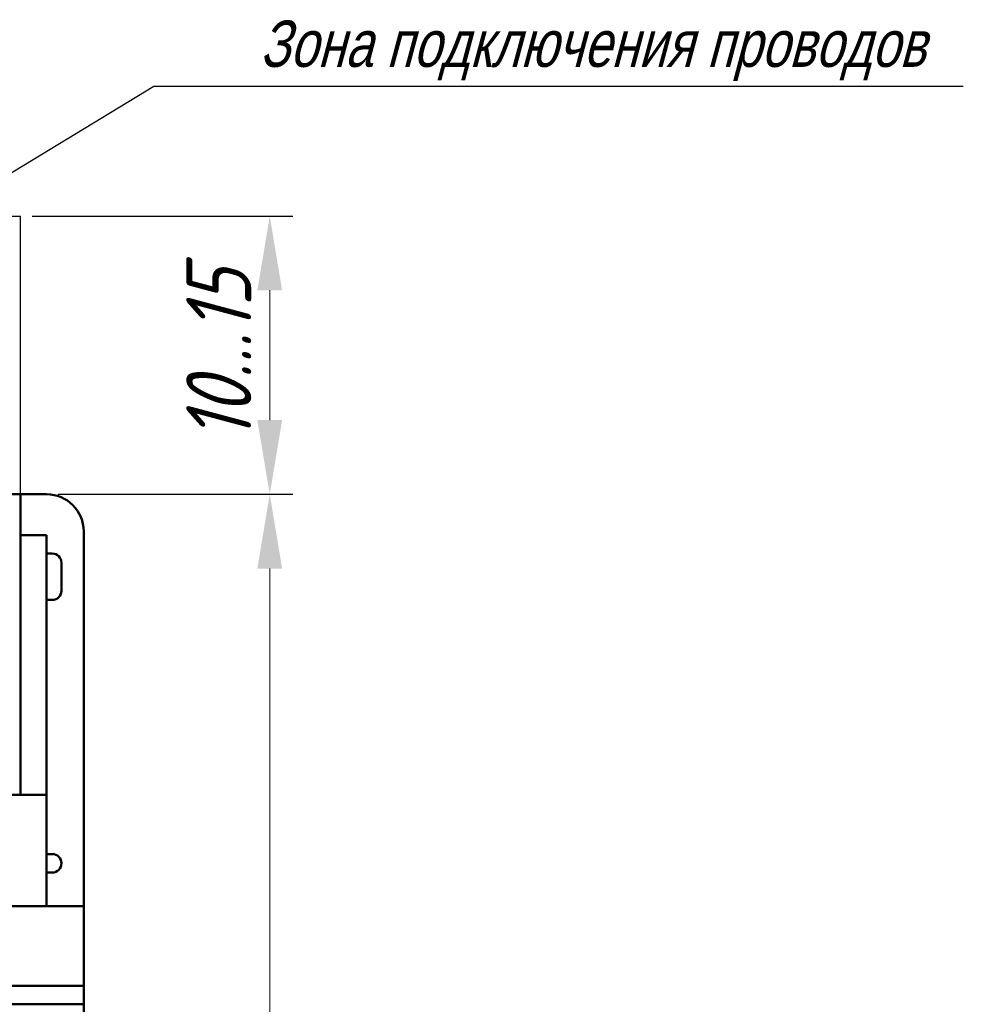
# Model space of a CAD drawing. Header units: millimetres. Extents: x 2171 to 3064, y 1134 to 1531.
# Tile 32 of 44: x 2757 to 2808, y 1302 to 1355. Entities that reach past the tile are written whole.
import ezdxf
from ezdxf.lldxf.tags import DXFTag

# ---------------------------------------------------------------- set-up
doc = ezdxf.new("R2010")
doc.units = ezdxf.units.MM
for name, color, linetype, lineweight in [('help', 4, 'New Line1', 25), ('main', 5, 'Continuous', 50), ('size', 7, 'Continuous', 20)]:
    doc.layers.add(name, color=color, linetype=linetype, lineweight=lineweight)
doc.styles.add('GOST', font='GOST.shx', dxfattribs={"oblique": 15})
doc.styles.add('K5_TEXTSTYLE', font='win_eskd.shx', dxfattribs={"width": 0.8, "oblique": 15, "height": 3.5})
tags = doc.linetypes.add('New Line1', pattern=[0.8, 0.5, -0.3]).pattern_tags.tags
tags[6:7] = [DXFTag(74, 4), DXFTag(75, 0), DXFTag(340, '0'), DXFTag(46, 1.0), DXFTag(50, 0.0), DXFTag(44, 0.0), DXFTag(45, 0.0)]
tags[4:5] = [DXFTag(74, 4), DXFTag(75, 0), DXFTag(340, '0'), DXFTag(46, 1.0), DXFTag(50, 0.0), DXFTag(44, 0.0), DXFTag(45, 0.0)]
doc.dimstyles.new('ISO-25', dxfattribs={"dimtxt": 3.5, "dimasz": 4, "dimexe": 1.25, "dimexo": 0.625, "dimgap": 1, "dimtad": 1, "dimdec": 1, "dimrnd": 0.5, "dimtxsty": 'K5_TEXTSTYLE', "dimcen": 0, "dimclrd": 256, "dimclre": 256, "dimadec": 0, "dimazin": 2, "dimtfac": 1, "dimtdec": 1, "dimtmove": 0, "dimatfit": 1, "dimfxl": 1, "dimlwd": -1, "dimarcsym": 2})

# ---------------------------------------------------------------- blocks, each defined once
blk = doc.blocks.new('*D62')
at = {"layer": 'Defpoints', "color": 0}
for p in [(2758.845, 1329.805), (2758.845, 1235.805), (2770.872, 1235.805)]:
    blk.add_point(p, dxfattribs=at)
at = {"layer": 'size', "lineweight": -2}
for p, q in [((2759.47, 1329.805), (2772.122, 1329.805)), ((2759.47, 1235.805), (2772.122, 1235.805))]:
    blk.add_line(p, q, dxfattribs=at)
at = {"layer": 'size'}
blk.add_line((2770.872, 1325.805), (2770.872, 1239.805), dxfattribs=at)
for points in [[(2771.539, 1325.805), (2770.205, 1325.805), (2770.872, 1329.805)], [(2770.205, 1239.805), (2771.539, 1239.805), (2770.872, 1235.805)]]:
    blk.add_solid(points, dxfattribs=at)
at = {"layer": 'size', "color": 0, "linetype": 'ByBlock', "ltscale": 100, "insert": (2768.122, 1282.805), "char_height": 3.5, "attachment_point": 5, "rotation": 90, "style": 'GOST'}
blk.add_mtext('94', dxfattribs=at)
blk = doc.blocks.new('*D95')
at = {"layer": 'Defpoints', "color": 0}
for p in [(2757.445, 1344.805), (2770.872, 1344.805), (2758.845, 1329.805)]:
    blk.add_point(p, dxfattribs=at)
at = {"layer": 'size', "lineweight": -2, "ltscale": 5}
for p, q in [((2758.07, 1344.805), (2772.122, 1344.805)), ((2759.47, 1329.805), (2772.122, 1329.805))]:
    blk.add_line(p, q, dxfattribs=at)
at = {"layer": 'size', "ltscale": 5}
blk.add_line((2770.872, 1333.805), (2770.872, 1340.805), dxfattribs=at)
at = {"layer": 'size'}
for points in [[(2771.539, 1340.805), (2770.205, 1340.805), (2770.872, 1344.805)], [(2770.205, 1333.805), (2771.539, 1333.805), (2770.872, 1329.805)]]:
    blk.add_solid(points, dxfattribs=at)
at = {"layer": 'size', "color": 0, "linetype": 'ByBlock', "ltscale": 100, "insert": (2768.122, 1337.305), "char_height": 3.5, "attachment_point": 5, "rotation": 90, "style": 'GOST'}
blk.add_mtext('10...15', dxfattribs=at)

msp = doc.modelspace()

# ---------------------------------------------------------------- linework, layer by layer
at = {"layer": 'help', "linetype": 'ByBlock'}
msp.add_line((2764.632, 1351.805), (2753.113, 1344.805), dxfattribs=at)
at = {"layer": 'help', "linetype": 'ByBlock', "lineweight": -2, "ltscale": 2}
msp.add_line((2808.252, 1351.805), (2764.632, 1351.805), dxfattribs=at)
at = {"layer": 'help', "ltscale": 5}
for p in [(2701.245, 1344.805), (2757.445, 1329.805)]:
    msp.add_line(p, (2757.445, 1344.805), dxfattribs=at)
at = {"layer": 'main'}
for p, q in [((2757.445, 1329.805), (2701.245, 1329.805)), ((2758.845, 1329.805), (2757.445, 1329.805)), ((2757.445, 1329.805), (2757.445, 1326.72)), ((2757.445, 1327.609), (2758.845, 1327.609)), ((2758.845, 1313.605), (2758.845, 1327.609)), ((2760.845, 1327.805), (2760.845, 1307.605)), ((2757.445, 1313.605), (2757.445, 1326.72)), ((2758.845, 1326.609), (2759.145, 1326.609)), ((2759.645, 1326.109), (2759.645, 1324.609)), ((2758.845, 1324.109), (2759.145, 1324.109)), ((2758.845, 1313.605), (2699.845, 1313.605)), ((2758.845, 1313.605), (2758.845, 1307.605)), ((2758.845, 1310.409), (2759.145, 1310.409)), ((2758.845, 1309.409), (2759.145, 1309.409)), ((2760.845, 1307.605), (2697.845, 1307.605)), ((2760.845, 1307.605), (2760.845, 1303.305)), ((2760.845, 1303.305), (2697.845, 1303.305)), ((2760.845, 1303.305), (2760.845, 1302.305)), ((2760.845, 1302.305), (2697.845, 1302.305)), ((2760.845, 1302.305), (2760.845, 1263.305))]:
    msp.add_line(p, q, dxfattribs=at)
for centre, radius, start, end in [((2758.845, 1327.805), 2, 0, 90), ((2759.145, 1326.109), 0.5, 0, 90), ((2759.145, 1324.609), 0.5, 270, 0), ((2759.145, 1309.909), 0.5, 0, 90), ((2759.145, 1309.909), 0.5, 270, 0)]:
    msp.add_arc(centre, radius, start, end, dxfattribs=at)

# ---------------------------------------------------------------- texts
at = {"layer": 'help', "linetype": 'ByBlock', "lineweight": -2, "ltscale": 2, "insert": (2812.301, 1355.355), "char_height": 2.5, "attachment_point": 3, "style": 'K5_TEXTSTYLE'}
msp.add_mtext_dynamic_manual_height_columns('\\pxqc;Зона подключения проводов', width=48.04624, gutter_width=17.5, heights=[0], dxfattribs=at)

# ---------------------------------------------------------------- dimensions: what is measured, and where the dimension line sits
at = {"layer": 'size', "ltscale": 5}
dim = msp.add_linear_dim(base=(2770.872, 1344.805), p1=(2758.845, 1329.805), p2=(2757.445, 1344.805), angle=90, text='10...<>', dimstyle='ISO-25', override={"dimtxsty": 'GOST'}, dxfattribs=at)
dim.commit()
dim.dimension.update_dxf_attribs({"geometry": '*D95', "text_midpoint": (2768.122, 1337.305)})
at = {"layer": 'size'}
dim = msp.add_linear_dim(base=(2770.872, 1235.805), p1=(2758.845, 1329.805), p2=(2758.845, 1235.805), angle=90, dimstyle='ISO-25', override={"dimasz": 4, "dimtxsty": 'GOST'}, dxfattribs=at)
dim.commit()
dim.dimension.update_dxf_attribs({"geometry": '*D62', "text_midpoint": (2768.122, 1282.805)})

doc.saveas('drawing.dxf')
